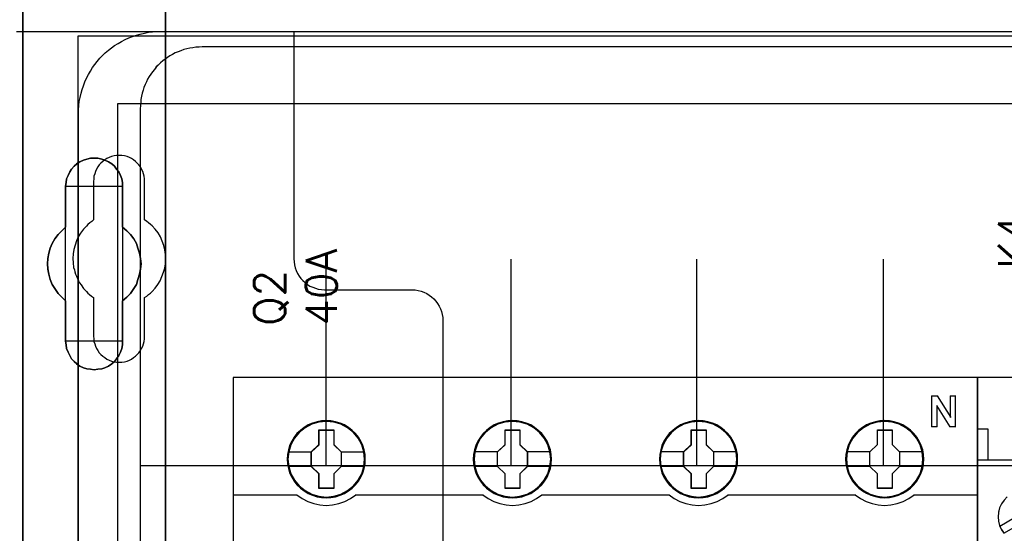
# Model space of a CAD drawing. Extents: x -543332 to -323966, y -9028 to 137422.
# Tile 138 of 250: x -445246 to -444293, y 27607 to 28104. Entities that reach past the tile are written whole.
import ezdxf

# ---------------------------------------------------------------- set-up
doc = ezdxf.new("R2010")
doc.units = 0
doc.header["$MEASUREMENT"] = 0
doc.layers.get('0').update_dxf_attribs({"color": 8})
for name, color, linetype in [('30', 7, 'Continuous'), ('45', 8, 'Continuous'), ('5', 7, 'Continuous'), ('50', 7, 'Continuous')]:
    doc.layers.add(name, color=color, linetype=linetype)
doc.styles.get("Standard").update_dxf_attribs({"font": 'txt', "bigfont": 'BIGFONT.SHX'})

# ---------------------------------------------------------------- blocks, each defined once
blk = doc.blocks.new('*U1106')
at = {"layer": '5', "color": 7}
for points in [[(498.624489, -386.338651), (498.624489, -323.250088), (498.624489, -298.744188), (498.624489, -173.234937), (498.624489, -148.780413), (498.624489, -78.807593), (498.624489, -73.721462), (499.243182, -73.721462), (511.823274, -73.721462), (512.441967, -73.721462), (512.441967, -78.807593), (512.441967, -78.807593), (512.441967, -386.338651)], [(512.442723, -386.341247), (512.442723, -78.807635), (512.442723, -73.721462), (511.824042, -73.721462), (511.824042, -73.721462), (499.244201, -73.721462), (498.62552, -73.721462), (498.62552, -78.807635), (498.62552, -148.781036), (498.62552, -173.235764), (498.62552, -298.746057), (498.62552, -323.25216), (498.62552, -386.341247)]]:
    blk.add_lwpolyline(points, dxfattribs=at)
for points in [[(498.62552, -78.808532), (498.62552, -148.782882), (498.62552, -78.808532)], [(512.440072, -386.34188), (512.440072, -78.808532), (512.440072, -386.34188)], [(504.141605, -98.126221), (503.832156, -98.331753), (503.574283, -98.537286), (503.316409, -98.845585), (503.161685, -99.1025), (503.006961, -99.462182), (502.852237, -99.770481), (502.800662, -100.130163), (502.749087, -100.489845), (502.749087, -104.446346), (502.388064, -104.806028), (502.027041, -105.16571), (501.717593, -105.576775), (501.459719, -106.039223), (501.253421, -106.501671), (501.150271, -106.96412), (501.047122, -107.477951), (500.995547, -107.991782), (501.047122, -108.505614), (501.150271, -109.019445), (501.253421, -109.533276), (501.459719, -109.995724), (501.717593, -110.40679), (502.027041, -110.869238), (502.388064, -111.22892), (502.749087, -111.588602), (502.749087, -115.49372), (502.800662, -115.853402), (502.852237, -116.213084), (503.006961, -116.572766), (503.161685, -116.881064), (503.316409, -117.189363), (503.574283, -117.446279), (503.832156, -117.703194), (504.141605, -117.908727), (504.502628, -118.062876), (504.812076, -118.165643), (505.173099, -118.217026), (505.534122, -118.268409), (505.895145, -118.217026), (506.256168, -118.165643), (506.565616, -118.062876), (506.926639, -117.908727), (507.236087, -117.703194), (507.493961, -117.446279), (507.70026, -117.189363), (507.906558, -116.881064), (508.061283, -116.572766), (508.216007, -116.213084), (508.267581, -115.853402), (508.267581, -115.49372), (508.267581, -111.588602), (508.680179, -111.22892), (509.041202, -110.869238), (509.35065, -110.40679), (509.608524, -109.995724), (509.763248, -109.533276), (509.917972, -109.019445), (510.021122, -108.505614), (510.072696, -107.991782), (510.021122, -107.477951), (509.917972, -106.96412), (509.763248, -106.501671), (509.608524, -106.039223), (509.35065, -105.576775), (509.041202, -105.16571), (508.680179, -104.806028), (508.267581, -104.446346), (508.267581, -100.489845), (508.267581, -100.130163), (508.216007, -99.770481), (508.061283, -99.462182), (507.906558, -99.1025), (507.70026, -98.845585), (507.493961, -98.537286), (507.236087, -98.331753), (506.926639, -98.126221), (506.565616, -97.972071), (506.256168, -97.869305), (505.895145, -97.766539), (505.534122, -97.766539), (505.173099, -97.766539), (504.812076, -97.869305), (504.502628, -97.972071), (504.141605, -98.126221)], [(504.141605, -98.126221), (503.832156, -98.331753), (503.574283, -98.537286), (503.316409, -98.845585), (503.161685, -99.1025), (503.006961, -99.462182), (502.852237, -99.770481), (502.800662, -100.130163), (502.749087, -100.489845), (502.749087, -104.446346), (502.388064, -104.806028), (502.027041, -105.16571), (501.717593, -105.576775), (501.459719, -106.039223), (501.253421, -106.501671), (501.150271, -106.96412), (501.047122, -107.477951), (500.995547, -107.991782), (501.047122, -108.505614), (501.150271, -109.019445), (501.253421, -109.533276), (501.459719, -109.995724), (501.717593, -110.40679), (502.027041, -110.869238), (502.388064, -111.22892), (502.749087, -111.588602), (502.749087, -115.49372), (502.800662, -115.853402), (502.852237, -116.213084), (503.006961, -116.572766), (503.161685, -116.881064), (503.316409, -117.189363), (503.574283, -117.446279), (503.832156, -117.703194), (504.141605, -117.908727), (504.502628, -118.062876), (504.812076, -118.165643), (505.173099, -118.217026), (505.534122, -118.268409), (505.895145, -118.217026), (506.256168, -118.165643), (506.565616, -118.062876), (506.926639, -117.908727), (507.236087, -117.703194), (507.493961, -117.446279), (507.70026, -117.189363), (507.906558, -116.881064), (508.061283, -116.572766), (508.216007, -116.213084), (508.267581, -115.853402), (508.267581, -115.49372), (508.267581, -111.588602), (508.680179, -111.22892), (509.041202, -110.869238), (509.35065, -110.40679), (509.608524, -109.995724), (509.763248, -109.533276), (509.917972, -109.019445), (510.021122, -108.505614), (510.072696, -107.991782), (510.021122, -107.477951), (509.917972, -106.96412), (509.763248, -106.501671), (509.608524, -106.039223), (509.35065, -105.576775), (509.041202, -105.16571), (508.680179, -104.806028), (508.267581, -104.446346), (508.267581, -100.489845), (508.267581, -100.130163), (508.216007, -99.770481), (508.061283, -99.462182), (507.906558, -99.1025), (507.70026, -98.845585), (507.493961, -98.537286), (507.236087, -98.331753), (506.926639, -98.126221), (506.565616, -97.972071), (506.256168, -97.869305), (505.895145, -97.766539), (505.534122, -97.766539), (505.173099, -97.766539), (504.812076, -97.869305), (504.502628, -97.972071), (504.141605, -98.126221)], [(502.749087, -100.489845), (502.800662, -100.130163), (502.852237, -99.770481), (503.006961, -99.462182), (503.161685, -99.1025), (503.316409, -98.845585), (503.574283, -98.537286), (503.832156, -98.331753), (504.141605, -98.126221), (504.502628, -97.972071), (504.812076, -97.869305), (505.173099, -97.766539), (505.534122, -97.766539), (505.895145, -97.766539), (506.256168, -97.869305), (506.565616, -97.972071), (506.926639, -98.126221), (507.236087, -98.331753), (507.493961, -98.537286), (507.70026, -98.845585), (507.906558, -99.1025), (508.061283, -99.462182), (508.216007, -99.770481), (508.267581, -100.130163), (508.267581, -100.489845), (508.267581, -104.446346), (508.680179, -104.806028), (509.041202, -105.16571), (509.35065, -105.576775), (509.608524, -106.039223), (509.763248, -106.501671), (509.917972, -106.96412), (510.021122, -107.477951), (510.072696, -107.991782), (510.021122, -108.505614), (509.917972, -109.019445), (509.763248, -109.533276), (509.608524, -109.995724), (509.35065, -110.40679), (509.041202, -110.869238), (508.680179, -111.22892), (508.267581, -111.588602), (508.267581, -115.49372), (508.267581, -115.853402), (508.216007, -116.213084), (508.061283, -116.572766), (507.906558, -116.881064), (507.70026, -117.189363), (507.493961, -117.446279), (507.236087, -117.703194), (506.926639, -117.908727), (506.565616, -118.062876), (506.256168, -118.165643), (505.895145, -118.217026), (505.534122, -118.268409), (505.173099, -118.217026), (504.812076, -118.165643), (504.502628, -118.062876), (504.141605, -117.908727), (503.832156, -117.703194), (503.574283, -117.446279), (503.316409, -117.189363), (503.161685, -116.881064), (503.006961, -116.572766), (502.852237, -116.213084), (502.800662, -115.853402), (502.749087, -115.49372), (502.749087, -111.588602), (502.388064, -111.22892), (502.027041, -110.869238), (501.717593, -110.40679), (501.459719, -109.995724), (501.253421, -109.533276), (501.150271, -109.019445), (501.047122, -108.505614), (500.995547, -107.991782), (501.047122, -107.477951), (501.150271, -106.96412), (501.253421, -106.501671), (501.459719, -106.039223), (501.717593, -105.576775), (502.027041, -105.16571), (502.388064, -104.806028), (502.749087, -104.446346), (502.749087, -100.489845)], [(508.26734, -100.491471), (508.26734, -100.131574), (508.215757, -99.771677), (508.061006, -99.463195), (507.906254, -99.103298), (507.69992, -98.846229), (507.493585, -98.537746), (507.235666, -98.332091), (506.926164, -98.126435), (506.565078, -97.972194), (506.255575, -97.869366), (505.894489, -97.766539), (505.533403, -97.766539), (505.172317, -97.766539), (504.811231, -97.869366), (504.501729, -97.972194), (504.140643, -98.126435), (503.83114, -98.332091), (503.573222, -98.537746), (503.315303, -98.846229), (503.160552, -99.103298), (503.005801, -99.463195), (502.85105, -99.771677), (502.799466, -100.131574), (502.747882, -100.491471), (508.26734, -100.491471)], [(502.747882, -100.488823), (502.747882, -104.447786), (502.747882, -100.488823)], [(508.264689, -104.447786), (508.264689, -100.488823), (508.264689, -104.447786)], [(502.750533, -104.445138), (502.389213, -104.804808), (502.027892, -105.164479), (501.718188, -105.57553), (501.460102, -106.037963), (501.253633, -106.500397), (501.150399, -106.96283), (501.047164, -107.476644), (500.995547, -107.990459), (501.047164, -108.504274), (501.150399, -109.018088), (501.253633, -109.531903), (501.460102, -109.994336), (501.718188, -110.405388), (502.027892, -110.867821), (502.389213, -111.227491), (502.750533, -111.587161), (502.750533, -104.445138)], [(508.264689, -111.587161), (508.677948, -111.227491), (509.03955, -110.867821), (509.349494, -110.405388), (509.60778, -109.994336), (509.762752, -109.531903), (509.917724, -109.018088), (510.021039, -108.504274), (510.072696, -107.990459), (510.021039, -107.476644), (509.917724, -106.96283), (509.762752, -106.500397), (509.60778, -106.037963), (509.349494, -105.57553), (509.03955, -105.164479), (508.677948, -104.804808), (508.264689, -104.445138), (508.264689, -111.587161)], [(502.747882, -111.587161), (502.747882, -115.493162), (502.747882, -111.587161)], [(508.264689, -115.493162), (508.264689, -111.587161), (508.264689, -115.493162)], [(502.747882, -115.490514), (502.799466, -115.850612), (502.85105, -116.210709), (503.005801, -116.570807), (503.160552, -116.879461), (503.315303, -117.188116), (503.573222, -117.445329), (503.83114, -117.702541), (504.140643, -117.908311), (504.501729, -118.062639), (504.811231, -118.165524), (505.172317, -118.216966), (505.533403, -118.268409), (505.894489, -118.216966), (506.255575, -118.165524), (506.565078, -118.062639), (506.926164, -117.908311), (507.235666, -117.702541), (507.493585, -117.445329), (507.69992, -117.188116), (507.906254, -116.879461), (508.061006, -116.570807), (508.215757, -116.210709), (508.26734, -115.850612), (508.26734, -115.490514), (502.747882, -115.490514)]]:
    blk.add_lwpolyline(points, close=True, dxfattribs=at)
at = {"layer": '50', "color": 7}
for points in [[(503.983265, -85.921426), (839.76091, -85.921426), (839.76091, -735.000783), (503.983265, -735.000783), (503.983265, -85.921426)], [(507.824617, -92.486155), (835.919558, -92.486155), (835.919558, -379.414356), (507.824617, -379.414356), (507.824617, -92.486155)]]:
    blk.add_lwpolyline(points, dxfattribs=at)
blk = doc.blocks.new('*U1107')
at = {"layer": '50', "color": 7}
for points in [[(503.999172, -152.524789), (503.999172, -93.507993), (503.999172, -93.087645), (504.041172, -92.688315), (504.083172, -92.288985), (504.167173, -91.889655), (504.251174, -91.490325), (504.356175, -91.112012), (504.482176, -90.754717), (504.629177, -90.376404), (504.776178, -90.019108), (504.96518, -89.68283), (505.154182, -89.346552), (505.364184, -89.010274), (505.574186, -88.716031), (505.826188, -88.40077), (506.07819, -88.106527), (506.330192, -87.833301), (506.603195, -87.581092), (506.897197, -87.328884), (507.1912, -87.076675), (507.506203, -86.866502), (507.842206, -86.656328), (508.178209, -86.467171), (508.514212, -86.278015), (508.871215, -86.130893), (509.228218, -85.983772), (509.606221, -85.857668), (509.984225, -85.752581), (510.383228, -85.668511), (510.782232, -85.584442), (511.181235, -85.542407), (511.580239, -85.521389), (512.000243, -85.500372), (832.001083, -85.500372)], [(827.968097, -86.991273), (515.970229, -86.991273), (515.676228, -87.012291), (515.361227, -87.033308), (515.067226, -87.075344), (514.773226, -87.117379), (514.479225, -87.180433), (514.185224, -87.264504), (513.912223, -87.369592), (513.639222, -87.474681), (513.366222, -87.57977), (513.114221, -87.726894), (512.86222, -87.853001), (512.63122, -88.021143), (512.379219, -88.189285), (512.169218, -88.357427), (511.938218, -88.546587), (511.728217, -88.756764), (511.539217, -88.945924), (511.350216, -89.17712), (511.182216, -89.408315), (511.014215, -89.63951), (510.846215, -89.870706), (510.699214, -90.122919), (510.573214, -90.39615), (510.468214, -90.648363), (510.342213, -90.921594), (510.258213, -91.194825), (510.174213, -91.489073), (510.111213, -91.783322), (510.048212, -92.07757), (510.027212, -92.371819), (510.006212, -92.687085), (509.985212, -93.002352), (509.985212, -227.999417)], [(827.968097, -86.991273), (515.970229, -86.991273), (515.676228, -87.012292), (515.361227, -87.033311), (515.067226, -87.075348), (514.773226, -87.117386), (514.479225, -87.180443), (514.185224, -87.264518), (513.912223, -87.369613), (513.639222, -87.474707), (513.366222, -87.579802), (513.114221, -87.726934), (512.86222, -87.853047), (512.63122, -88.021199), (512.379219, -88.18935), (512.169218, -88.357501), (511.938218, -88.546671), (511.728217, -88.75686), (511.539217, -88.94603), (511.350216, -89.177238), (511.182216, -89.408446), (511.014215, -89.639653), (510.846215, -89.870861), (510.699214, -90.123088), (510.573214, -90.396334), (510.468214, -90.64856), (510.342213, -90.921806), (510.258213, -91.195052), (510.174213, -91.489316), (510.111213, -91.783581), (510.048212, -92.077845), (510.027212, -92.37211), (510.006212, -92.687393), (509.985212, -93.002676), (509.985212, -127.5157), (834.016113, -127.5157)], [(827.968097, -86.991273), (515.970229, -86.991273), (515.676228, -87.012292), (515.361227, -87.033311), (515.067226, -87.075348), (514.773226, -87.117386), (514.479225, -87.180443), (514.185224, -87.264518), (513.912223, -87.369613), (513.639222, -87.474707), (513.366222, -87.579802), (513.114221, -87.726934), (512.86222, -87.853047), (512.63122, -88.021199), (512.379219, -88.18935), (512.169218, -88.357501), (511.938218, -88.546671), (511.728217, -88.75686), (511.539217, -88.94603), (511.350216, -89.177238), (511.182216, -89.408446), (511.014215, -89.639653), (510.846215, -89.870861), (510.699214, -90.123088), (510.573214, -90.396334), (510.468214, -90.64856), (510.342213, -90.921806), (510.258213, -91.195052), (510.174213, -91.489316), (510.111213, -91.783581), (510.048212, -92.077845), (510.027212, -92.37211), (510.006212, -92.687393), (509.985212, -93.002676), (509.985212, -127.5157), (834.016113, -127.5157)], [(527.95924, -127.558071), (527.95924, -107.546106)], [(545.872295, -127.558071), (545.872295, -107.546106)], [(563.848974, -127.558071), (563.848974, -107.546106)], [(581.907835, -127.558071), (581.907835, -107.546106)]]:
    blk.add_lwpolyline(points, dxfattribs=at)
blk = doc.blocks.new('*U1108')
at = {"layer": '30', "color": 7}
for points in [[(498.012275, -85.500372), (524.841258, -85.500372), (524.841258, -107.517632), (524.863635, -107.810295), (524.908387, -108.102958), (524.975515, -108.395621), (525.06502, -108.665771), (525.199277, -108.935922), (525.35591, -109.18356), (525.534919, -109.408685), (525.713928, -109.63381), (525.937689, -109.813911), (526.16145, -109.994011), (526.407588, -110.151599), (526.676101, -110.264161), (526.944615, -110.376724), (527.213129, -110.444261), (527.526394, -110.489287), (527.817284, -110.511799), (536.297839, -110.511799), (536.588729, -110.534312), (536.879618, -110.579337), (537.170508, -110.646874), (537.439022, -110.759437), (537.707535, -110.872), (537.953673, -111.029587), (538.177434, -111.209688), (538.378819, -111.389788), (538.580204, -111.614913), (538.759213, -111.840039), (538.89347, -112.087677), (539.027727, -112.357827), (539.139608, -112.627977), (539.206736, -112.92064), (539.251488, -113.213303), (539.273865, -113.505966), (539.273865, -207.495802)], [(498.012275, -85.500372), (524.841258, -85.500372), (524.841258, -107.517632), (524.863635, -107.810295), (524.908387, -108.102958), (524.975515, -108.395621), (525.06502, -108.665771), (525.199277, -108.935922), (525.35591, -109.18356), (525.534919, -109.408685), (525.713928, -109.63381), (525.937689, -109.813911), (526.16145, -109.994011), (526.407588, -110.151599), (526.676101, -110.264161), (526.944615, -110.376724), (527.213129, -110.444261), (527.526394, -110.489287), (527.817284, -110.511799), (536.297839, -110.511799), (536.588729, -110.534312), (536.879618, -110.579337), (537.170508, -110.646874), (537.439022, -110.759437), (537.707535, -110.872), (537.953673, -111.029587), (538.177434, -111.209688), (538.378819, -111.389788), (538.580204, -111.614913), (538.759213, -111.840039), (538.89347, -112.087677), (539.027727, -112.357827), (539.139608, -112.627977), (539.206736, -112.92064), (539.251488, -113.213303), (539.273865, -113.505966), (539.273865, -207.495802)], [(510.408935, -115.015831), (510.408935, -111.255808), (510.610341, -111.120717), (510.789369, -110.985627), (510.968396, -110.850536), (511.125046, -110.69293), (511.415965, -110.355204), (511.684507, -109.994962), (511.908291, -109.63472), (512.087319, -109.229448), (512.243968, -108.824176), (512.35586, -108.418904), (512.422996, -107.991117), (512.445374, -107.540815), (512.422996, -107.113028), (512.35586, -106.662726), (512.266347, -106.234939), (512.109697, -105.807152), (511.93067, -105.40188), (511.706885, -104.996608), (511.438344, -104.636366), (511.125046, -104.321155), (510.968396, -104.186064), (510.789369, -104.028458), (510.610341, -103.893368), (510.408935, -103.758277), (510.408935, -100.020769), (510.386557, -99.773103), (510.364178, -99.525437), (510.297043, -99.277771), (510.229907, -99.052619), (510.118015, -98.827468), (510.006123, -98.624832), (509.849474, -98.422196), (509.692825, -98.242076), (509.536176, -98.08447), (509.334769, -97.926864), (509.133363, -97.814289), (508.931957, -97.701713), (508.708173, -97.611653), (508.46201, -97.544107), (508.215847, -97.499077), (507.969684, -97.499077), (507.701143, -97.499077), (507.45498, -97.544107), (507.208817, -97.611653), (506.985032, -97.701713), (506.761248, -97.814289), (506.559842, -97.926864), (506.358435, -98.08447), (506.179408, -98.242076), (506.022759, -98.422196), (505.888488, -98.624832), (505.754217, -98.827468), (505.664703, -99.052619), (505.57519, -99.277771), (505.508054, -99.525437), (505.485676, -99.773103), (505.463297, -100.020769), (505.463297, -103.758277), (505.28427, -103.893368), (505.105242, -104.028458), (504.926215, -104.186064), (504.769565, -104.34367), (504.478646, -104.658881), (504.210104, -105.019123), (503.98632, -105.40188), (503.807292, -105.784637), (503.673021, -106.189909), (503.561129, -106.617696), (503.493994, -107.045483), (503.471615, -107.47327), (503.493994, -107.923572), (503.538751, -108.351359), (503.605886, -108.57651), (503.650643, -108.779146), (503.717778, -109.004297), (503.807292, -109.206933), (503.896806, -109.432084), (504.008698, -109.63472), (504.12059, -109.837356), (504.254861, -110.039992), (504.501024, -110.377719), (504.769565, -110.69293), (504.926215, -110.850536), (505.082864, -110.985627), (505.261891, -111.143233), (505.463297, -111.255808), (505.463297, -115.015831), (505.485676, -115.263497), (505.508054, -115.511164), (505.57519, -115.75883), (505.664703, -115.983981), (505.754217, -116.209132), (505.888488, -116.411768), (506.022759, -116.614404), (506.179408, -116.794525), (506.358435, -116.952131), (506.559842, -117.087221), (506.761248, -117.222312), (506.985032, -117.334887), (507.208817, -117.424948), (507.45498, -117.492493), (507.701143, -117.515008), (507.969684, -117.537523), (508.215847, -117.515008), (508.46201, -117.492493), (508.708173, -117.424948), (508.931957, -117.334887), (509.133363, -117.222312), (509.334769, -117.087221), (509.536176, -116.952131), (509.692825, -116.794525), (509.849474, -116.614404), (510.006123, -116.411768), (510.118015, -116.209132), (510.229907, -115.983981), (510.297043, -115.75883), (510.364178, -115.511164), (510.386557, -115.263497), (510.408935, -115.015831)]]:
    blk.add_lwpolyline(points, dxfattribs=at)
blk = doc.blocks.new('*U1109')
at = {"layer": '45', "color": 7}
for points in [[(591.040656, -118.999294), (518.961622, -118.999294), (518.961622, -201.067682), (591.040656, -201.067682), (591.040656, -118.999294)], [(591.016797, -119.02048), (518.98283, -119.02048), (518.98283, -201.043849), (591.016797, -201.043849), (591.016797, -119.02048)], [(531.760827, -126.926609), (531.738416, -126.478399), (531.66558, -126.024657), (531.514306, -125.598581), (531.335018, -125.183572), (531.099703, -124.796231), (530.819565, -124.447624), (530.489003, -124.126684), (530.124825, -123.850012), (529.755043, -123.60654), (529.323632, -123.423936), (528.89222, -123.296667), (528.438398, -123.213665), (527.984575, -123.185998), (527.530753, -123.213665), (527.088136, -123.296667), (526.639916, -123.423936), (526.225313, -123.60654), (525.838723, -123.850012), (525.480148, -124.126684), (525.143983, -124.447624), (524.880654, -124.796231), (524.639736, -125.183572), (524.438037, -125.598581), (524.320379, -126.024657), (524.230735, -126.478399), (524.202721, -126.926609), (524.230735, -127.374818), (524.320379, -127.81196), (524.438037, -128.243569), (524.639736, -128.653044), (524.880654, -129.045919), (525.143983, -129.405593), (525.480148, -129.721), (525.838723, -129.997672), (526.225313, -130.230077), (526.639916, -130.412681), (527.088136, -130.551017), (527.530753, -130.639552), (527.984575, -130.661686), (528.438398, -130.639552), (528.89222, -130.551017), (529.323632, -130.412681), (529.755043, -130.230077), (530.124825, -129.997672), (530.489003, -129.721), (530.819565, -129.405593), (531.099703, -129.045919), (531.335018, -128.653044), (531.514306, -128.243569), (531.66558, -127.81196), (531.738416, -127.374818), (531.760827, -126.926609)], [(531.760827, -126.926609), (531.738416, -126.478399), (531.66558, -126.024657), (531.514306, -125.598581), (531.335018, -125.183572), (531.099703, -124.796231), (530.819565, -124.447624), (530.489003, -124.126684), (530.124825, -123.850012), (529.755043, -123.60654), (529.323632, -123.423936), (528.89222, -123.296667), (528.438398, -123.213665), (527.984575, -123.185998), (527.530753, -123.213665), (527.088136, -123.296667), (526.639916, -123.423936), (526.225313, -123.60654), (525.838723, -123.850012), (525.480148, -124.126684), (525.143983, -124.447624), (524.880654, -124.796231), (524.639736, -125.183572), (524.438037, -125.598581), (524.320379, -126.024657), (524.230735, -126.478399), (524.202721, -126.926609), (524.230735, -127.374818), (524.320379, -127.81196), (524.438037, -128.243569), (524.639736, -128.653044), (524.880654, -129.045919), (525.143983, -129.405593), (525.480148, -129.721), (525.838723, -129.997672), (526.225313, -130.230077), (526.639916, -130.412681), (527.088136, -130.551017), (527.530753, -130.639552), (527.984575, -130.661686), (528.438398, -130.639552), (528.89222, -130.551017), (529.323632, -130.412681), (529.755043, -130.230077), (530.124825, -129.997672), (530.489003, -129.721), (530.819565, -129.405593), (531.099703, -129.045919), (531.335018, -128.653044), (531.514306, -128.243569), (531.66558, -127.81196), (531.738416, -127.374818), (531.760827, -126.926609)], [(549.777272, -126.926609), (549.749259, -126.478399), (549.682029, -126.024657), (549.525158, -125.598581), (549.345877, -125.183572), (549.110571, -124.790698), (548.830445, -124.447624), (548.499896, -124.126684), (548.135732, -123.850012), (547.765965, -123.60654), (547.334571, -123.423936), (546.908779, -123.296667), (546.449372, -123.213665), (545.995568, -123.185998), (545.541763, -123.213665), (545.099164, -123.296667), (544.650962, -123.423936), (544.241978, -123.60654), (543.849801, -123.850012), (543.49124, -124.126684), (543.160691, -124.447624), (542.897372, -124.790698), (542.650861, -125.183572), (542.454773, -125.598581), (542.331517, -126.024657), (542.241877, -126.478399), (542.213864, -126.926609), (542.241877, -127.374818), (542.331517, -127.81196), (542.454773, -128.238036), (542.650861, -128.653044), (542.897372, -129.045919), (543.160691, -129.405593), (543.49124, -129.721), (543.849801, -129.997672), (544.241978, -130.230077), (544.650962, -130.412681), (545.099164, -130.551017), (545.541763, -130.639552), (545.995568, -130.661686), (546.449372, -130.639552), (546.908779, -130.551017), (547.334571, -130.412681), (547.765965, -130.230077), (548.135732, -129.997672), (548.499896, -129.721), (548.830445, -129.405593), (549.110571, -129.045919), (549.345877, -128.653044), (549.525158, -128.238036), (549.682029, -127.81196), (549.749259, -127.374818), (549.777272, -126.926609)], [(549.777272, -126.926609), (549.749259, -126.478399), (549.682029, -126.024657), (549.525158, -125.598581), (549.345877, -125.183572), (549.110571, -124.790698), (548.830445, -124.447624), (548.499896, -124.126684), (548.135732, -123.850012), (547.765965, -123.60654), (547.334571, -123.423936), (546.908779, -123.296667), (546.449372, -123.213665), (545.995568, -123.185998), (545.541763, -123.213665), (545.099164, -123.296667), (544.650962, -123.423936), (544.241978, -123.60654), (543.849801, -123.850012), (543.49124, -124.126684), (543.160691, -124.447624), (542.897372, -124.790698), (542.650861, -125.183572), (542.454773, -125.598581), (542.331517, -126.024657), (542.241877, -126.478399), (542.213864, -126.926609), (542.241877, -127.374818), (542.331517, -127.81196), (542.454773, -128.238036), (542.650861, -128.653044), (542.897372, -129.045919), (543.160691, -129.405593), (543.49124, -129.721), (543.849801, -129.997672), (544.241978, -130.230077), (544.650962, -130.412681), (545.099164, -130.551017), (545.541763, -130.639552), (545.995568, -130.661686), (546.449372, -130.639552), (546.908779, -130.551017), (547.334571, -130.412681), (547.765965, -130.230077), (548.135732, -129.997672), (548.499896, -129.721), (548.830445, -129.405593), (549.110571, -129.045919), (549.345877, -128.653044), (549.525158, -128.238036), (549.682029, -127.81196), (549.749259, -127.374818), (549.777272, -126.926609)], [(549.756063, -126.926593), (549.728208, -126.480924), (549.661354, -126.029753), (549.505364, -125.606092), (549.327088, -125.193436), (549.093102, -124.802788), (548.814547, -124.461658), (548.485851, -124.142537), (548.12373, -123.867433), (547.756037, -123.625341), (547.327062, -123.443773), (546.903658, -123.317225), (546.446827, -123.234693), (545.995568, -123.207183), (545.544308, -123.234693), (545.104191, -123.317225), (544.658503, -123.443773), (544.251812, -123.625341), (543.861835, -123.867433), (543.505284, -124.142537), (543.176589, -124.461658), (542.914747, -124.802788), (542.669619, -125.193436), (542.47463, -125.606092), (542.352066, -126.029753), (542.262928, -126.480924), (542.235072, -126.926593), (542.262928, -127.372262), (542.352066, -127.806927), (542.47463, -128.230587), (542.669619, -128.643244), (542.914747, -129.033892), (543.176589, -129.391527), (543.505284, -129.705146), (543.861835, -129.980251), (544.251812, -130.211338), (544.658503, -130.392907), (545.104191, -130.530459), (545.544308, -130.618493), (545.995568, -130.640501), (546.446827, -130.618493), (546.903658, -130.530459), (547.327062, -130.392907), (547.756037, -130.211338), (548.12373, -129.980251), (548.485851, -129.705146), (548.814547, -129.391527), (549.093102, -129.033892), (549.327088, -128.643244), (549.505364, -128.230587), (549.661354, -127.806927), (549.728208, -127.372262), (549.756063, -126.926593)], [(567.788414, -126.926609), (567.765996, -126.478399), (567.693138, -126.024657), (567.536212, -125.598581), (567.356869, -125.183572), (567.12148, -124.790698), (566.841256, -124.447624), (566.516195, -124.126684), (566.151904, -123.850012), (565.776403, -123.60654), (565.350462, -123.423936), (564.918916, -123.296667), (564.464953, -123.213665), (564.010989, -123.185998), (563.557026, -123.213665), (563.114271, -123.296667), (562.665912, -123.423936), (562.25118, -123.60654), (561.864471, -123.850012), (561.505783, -124.126684), (561.169514, -124.447624), (560.906103, -124.790698), (560.659506, -125.183572), (560.463349, -125.598581), (560.345654, -126.024657), (560.255983, -126.478399), (560.222356, -126.926609), (560.255983, -127.374818), (560.345654, -127.81196), (560.463349, -128.238036), (560.659506, -128.653044), (560.906103, -129.045919), (561.169514, -129.405593), (561.505783, -129.721), (561.864471, -129.997672), (562.25118, -130.230077), (562.665912, -130.412681), (563.114271, -130.551017), (563.557026, -130.639552), (564.010989, -130.661686), (564.464953, -130.639552), (564.918916, -130.551017), (565.350462, -130.412681), (565.776403, -130.230077), (566.151904, -129.997672), (566.516195, -129.721), (566.841256, -129.405593), (567.12148, -129.045919), (567.356869, -128.653044), (567.536212, -128.238036), (567.693138, -127.81196), (567.765996, -127.374818), (567.788414, -126.926609)], [(567.788414, -126.926609), (567.765996, -126.478399), (567.693138, -126.024657), (567.536212, -125.598581), (567.356869, -125.183572), (567.12148, -124.790698), (566.841256, -124.447624), (566.516195, -124.126684), (566.151904, -123.850012), (565.776403, -123.60654), (565.350462, -123.423936), (564.918916, -123.296667), (564.464953, -123.213665), (564.010989, -123.185998), (563.557026, -123.213665), (563.114271, -123.296667), (562.665912, -123.423936), (562.25118, -123.60654), (561.864471, -123.850012), (561.505783, -124.126684), (561.169514, -124.447624), (560.906103, -124.790698), (560.659506, -125.183572), (560.463349, -125.598581), (560.345654, -126.024657), (560.255983, -126.478399), (560.222356, -126.926609), (560.255983, -127.374818), (560.345654, -127.81196), (560.463349, -128.238036), (560.659506, -128.653044), (560.906103, -129.045919), (561.169514, -129.405593), (561.505783, -129.721), (561.864471, -129.997672), (562.25118, -130.230077), (562.665912, -130.412681), (563.114271, -130.551017), (563.557026, -130.639552), (564.010989, -130.661686), (564.464953, -130.639552), (564.918916, -130.551017), (565.350462, -130.412681), (565.776403, -130.230077), (566.151904, -129.997672), (566.516195, -129.721), (566.841256, -129.405593), (567.12148, -129.045919), (567.356869, -128.653044), (567.536212, -128.238036), (567.693138, -127.81196), (567.765996, -127.374818), (567.788414, -126.926609)], [(567.767206, -126.926593), (567.744921, -126.480924), (567.672497, -126.029753), (567.516506, -125.606092), (567.338231, -125.193436), (567.104244, -124.802788), (566.825689, -124.461658), (566.502565, -124.142537), (566.140443, -123.867433), (565.767179, -123.625341), (565.343775, -123.443773), (564.9148, -123.317225), (564.463541, -123.234693), (564.012282, -123.207183), (563.561022, -123.234693), (563.120905, -123.317225), (562.675217, -123.443773), (562.262955, -123.625341), (561.878549, -123.867433), (561.521998, -124.142537), (561.187732, -124.461658), (560.92589, -124.802788), (560.680761, -125.193436), (560.485773, -125.606092), (560.368779, -126.029753), (560.279642, -126.480924), (560.246215, -126.926593), (560.279642, -127.372262), (560.368779, -127.806927), (560.485773, -128.230587), (560.680761, -128.643244), (560.92589, -129.033892), (561.187732, -129.391527), (561.521998, -129.705146), (561.878549, -129.980251), (562.262955, -130.211338), (562.675217, -130.392907), (563.120905, -130.530459), (563.561022, -130.618493), (564.012282, -130.640501), (564.463541, -130.618493), (564.9148, -130.530459), (565.343775, -130.392907), (565.767179, -130.211338), (566.140443, -129.980251), (566.502565, -129.705146), (566.825689, -129.391527), (567.104244, -129.033892), (567.338231, -128.643244), (567.516506, -128.230587), (567.672497, -127.806927), (567.744921, -127.372262), (567.767206, -126.926593)], [(585.799557, -126.921312), (585.771534, -126.473103), (585.70428, -126.01936), (585.547355, -125.593285), (585.368011, -125.178276), (585.132623, -124.785401), (584.852398, -124.442328), (584.521734, -124.121388), (584.157442, -123.844715), (583.787546, -123.601244), (583.356, -123.41864), (582.930059, -123.29137), (582.470491, -123.208369), (582.016528, -123.180701), (581.562564, -123.208369), (581.11981, -123.29137), (580.67145, -123.41864), (580.262323, -123.601244), (579.870009, -123.844715), (579.511322, -124.121388), (579.180657, -124.442328), (578.917246, -124.785401), (578.670648, -125.178276), (578.474491, -125.593285), (578.351193, -126.01936), (578.261521, -126.473103), (578.233498, -126.921312), (578.261521, -127.369522), (578.351193, -127.806664), (578.474491, -128.23274), (578.670648, -128.647748), (578.917246, -129.040623), (579.180657, -129.400297), (579.511322, -129.715704), (579.870009, -129.992376), (580.262323, -130.224781), (580.67145, -130.407385), (581.11981, -130.545721), (581.562564, -130.634256), (582.016528, -130.65639), (582.470491, -130.634256), (582.930059, -130.545721), (583.356, -130.407385), (583.787546, -130.224781), (584.157442, -129.992376), (584.521734, -129.715704), (584.852398, -129.400297), (585.132623, -129.040623), (585.368011, -128.647748), (585.547355, -128.23274), (585.70428, -127.806664), (585.771534, -127.369522), (585.799557, -126.921312)], [(585.799557, -126.921312), (585.771534, -126.473103), (585.70428, -126.01936), (585.547355, -125.593285), (585.368011, -125.178276), (585.132623, -124.785401), (584.852398, -124.442328), (584.521734, -124.121388), (584.157442, -123.844715), (583.787546, -123.601244), (583.356, -123.41864), (582.930059, -123.29137), (582.470491, -123.208369), (582.016528, -123.180701), (581.562564, -123.208369), (581.11981, -123.29137), (580.67145, -123.41864), (580.262323, -123.601244), (579.870009, -123.844715), (579.511322, -124.121388), (579.180657, -124.442328), (578.917246, -124.785401), (578.670648, -125.178276), (578.474491, -125.593285), (578.351193, -126.01936), (578.261521, -126.473103), (578.233498, -126.921312), (578.261521, -127.369522), (578.351193, -127.806664), (578.474491, -128.23274), (578.670648, -128.647748), (578.917246, -129.040623), (579.180657, -129.400297), (579.511322, -129.715704), (579.870009, -129.992376), (580.262323, -130.224781), (580.67145, -130.407385), (581.11981, -130.545721), (581.562564, -130.634256), (582.016528, -130.65639), (582.470491, -130.634256), (582.930059, -130.545721), (583.356, -130.407385), (583.787546, -130.224781), (584.157442, -129.992376), (584.521734, -129.715704), (584.852398, -129.400297), (585.132623, -129.040623), (585.368011, -128.647748), (585.547355, -128.23274), (585.70428, -127.806664), (585.771534, -127.369522), (585.799557, -126.921312)], [(585.775697, -126.921297), (585.747852, -126.475628), (585.681022, -126.024457), (585.525086, -125.600796), (585.346874, -125.18814), (585.11297, -124.797491), (584.834513, -124.456362), (584.505933, -124.137241), (584.143939, -123.862137), (583.776376, -123.620045), (583.347552, -123.438476), (582.924297, -123.311928), (582.467628, -123.229397), (582.016528, -123.201887), (581.565427, -123.229397), (581.125465, -123.311928), (580.679934, -123.438476), (580.273387, -123.620045), (579.883547, -123.862137), (579.527122, -124.137241), (579.198542, -124.456362), (578.936793, -124.797491), (578.691751, -125.18814), (578.496831, -125.600796), (578.37431, -126.024457), (578.285203, -126.475628), (578.257358, -126.921297), (578.285203, -127.366966), (578.37431, -127.80163), (578.496831, -128.225291), (578.691751, -128.637948), (578.936793, -129.028596), (579.198542, -129.386231), (579.527122, -129.69985), (579.883547, -129.974954), (580.273387, -130.206042), (580.679934, -130.387611), (581.125465, -130.525163), (581.565427, -130.613196), (582.016528, -130.635205), (582.467628, -130.613196), (582.924297, -130.525163), (583.347552, -130.387611), (583.776376, -130.206042), (584.143939, -129.974954), (584.505933, -129.69985), (584.834513, -129.386231), (585.11297, -129.028596), (585.346874, -128.637948), (585.525086, -128.225291), (585.681022, -127.80163), (585.747852, -127.366966), (585.775697, -126.921297)], [(527.271348, -124.086364), (528.71448, -124.086364), (528.71448, -125.505889), (529.433217, -126.210107), (529.433217, -127.629632), (528.71448, -128.34494), (528.71448, -129.753375), (527.271348, -129.753375), (527.271348, -128.34494), (526.535634, -127.629632), (526.535634, -126.210107), (527.271348, -125.505889), (527.271348, -124.086364)], [(527.271348, -124.086364), (528.71448, -124.086364), (528.71448, -124.086364), (528.71448, -125.505889), (528.71448, -125.505889), (529.433217, -126.210107), (529.433217, -126.210107), (529.433217, -127.629632), (529.433217, -127.629632), (528.71448, -128.34494), (528.71448, -128.34494), (528.71448, -129.753375), (528.71448, -129.753375), (527.271348, -129.753375), (527.271348, -129.753375), (527.271348, -128.34494), (527.271348, -128.34494), (526.535634, -127.629632), (526.535634, -127.629632), (526.535634, -126.210107), (526.535634, -126.210107), (527.271348, -125.505889), (527.271348, -125.505889), (527.271348, -124.086364), (527.271348, -124.086364)], [(527.281787, -124.107549), (528.703793, -124.107549), (528.703793, -125.516461), (529.412008, -126.215414), (529.412008, -127.624326), (528.703793, -128.334285), (528.703793, -129.73219), (527.281787, -129.73219), (527.281787, -128.334285), (526.556842, -127.624326), (526.556842, -126.215414), (527.281787, -125.516461), (527.281787, -124.107549)], [(545.28815, -124.086364), (546.725623, -124.086364), (546.725623, -125.505952), (547.444359, -126.204655), (547.444359, -127.629788), (546.725623, -128.345127), (546.725623, -129.748079), (545.28815, -129.748079), (545.28815, -128.345127), (544.546776, -127.629788), (544.546776, -126.204655), (545.28815, -125.505952), (545.28815, -124.086364)], [(545.28815, -124.086364), (546.725623, -124.086364), (546.725623, -124.086364), (546.725623, -125.505952), (546.725623, -125.505952), (547.444359, -126.204655), (547.444359, -126.204655), (547.444359, -127.629788), (547.444359, -127.629788), (546.725623, -128.345127), (546.725623, -128.345127), (546.725623, -129.748079), (546.725623, -129.748079), (545.28815, -129.748079), (545.28815, -129.748079), (545.28815, -128.345127), (545.28815, -128.345127), (544.546776, -127.629788), (544.546776, -127.629788), (544.546776, -126.204655), (544.546776, -126.204655), (545.28815, -125.505952), (545.28815, -125.505952), (545.28815, -124.086364), (545.28815, -124.086364)], [(545.298506, -124.107549), (546.714936, -124.107549), (546.714936, -125.516513), (547.423151, -126.209988), (547.423151, -127.624455), (546.714936, -128.334441), (546.714936, -129.726894), (545.298506, -129.726894), (545.298506, -128.334441), (544.567985, -127.624455), (544.567985, -126.209988), (545.298506, -125.516513), (545.298506, -124.107549)], [(563.298935, -124.086364), (564.742068, -124.086364), (564.742068, -125.505952), (565.460804, -126.204655), (565.460804, -127.629788), (564.742068, -128.345127), (564.742068, -129.748079), (563.298935, -129.748079), (563.298935, -128.345127), (562.563221, -127.629788), (562.563221, -126.204655), (563.298935, -125.505952), (563.298935, -124.086364)], [(563.298935, -124.086364), (564.742068, -124.086364), (564.742068, -124.086364), (564.742068, -125.505952), (564.742068, -125.505952), (565.460804, -126.204655), (565.460804, -126.204655), (565.460804, -127.629788), (565.460804, -127.629788), (564.742068, -128.345127), (564.742068, -128.345127), (564.742068, -129.748079), (564.742068, -129.748079), (563.298935, -129.748079), (563.298935, -129.748079), (563.298935, -128.345127), (563.298935, -128.345127), (562.563221, -127.629788), (562.563221, -127.629788), (562.563221, -126.204655), (562.563221, -126.204655), (563.298935, -125.505952), (563.298935, -125.505952), (563.298935, -124.086364), (563.298935, -124.086364)], [(563.309374, -124.107549), (564.731381, -124.107549), (564.731381, -125.516513), (565.439596, -126.209988), (565.439596, -127.624455), (564.731381, -128.334441), (564.731381, -129.726894), (563.309374, -129.726894), (563.309374, -128.334441), (562.584429, -127.624455), (562.584429, -126.209988), (563.309374, -125.516513), (563.309374, -124.107549)], [(581.308463, -124.081068), (582.747251, -124.081068), (582.747251, -125.500655), (583.466645, -126.199359), (583.466645, -127.624492), (582.747251, -128.339831), (582.747251, -129.742783), (581.308463, -129.742783), (581.308463, -128.339831), (580.566411, -127.624492), (580.566411, -126.199359), (581.308463, -125.500655), (581.308463, -124.081068)], [(581.308463, -124.081068), (582.747251, -124.081068), (582.747251, -124.081068), (582.747251, -125.500655), (582.747251, -125.500655), (583.466645, -126.199359), (583.466645, -126.199359), (583.466645, -127.624492), (583.466645, -127.624492), (582.747251, -128.339831), (582.747251, -128.339831), (582.747251, -129.742783), (582.747251, -129.742783), (581.308463, -129.742783), (581.308463, -129.742783), (581.308463, -128.339831), (581.308463, -128.339831), (580.566411, -127.624492), (580.566411, -127.624492), (580.566411, -126.199359), (580.566411, -126.199359), (581.308463, -125.500655), (581.308463, -125.500655), (581.308463, -124.081068), (581.308463, -124.081068)], [(581.320113, -124.102253), (582.735228, -124.102253), (582.735228, -125.511217), (583.442785, -126.204691), (583.442785, -127.619159), (582.735228, -128.329145), (582.735228, -129.721598), (581.320113, -129.721598), (581.320113, -128.329145), (580.59027, -127.619159), (580.59027, -126.204691), (581.320113, -125.511217), (581.320113, -124.102253)]]:
    blk.add_lwpolyline(points, close=True, dxfattribs=at)
at = {"layer": '45', "color": 139}
for points in [[(591.040656, -118.999294), (518.961622, -118.999294), (518.961622, -201.067682), (591.040656, -201.067682), (591.040656, -118.999294)], [(531.694551, -126.921194), (531.62169, -126.201737), (531.414318, -125.52102), (531.06683, -124.884577), (530.607249, -124.331149), (530.046784, -123.877337), (529.40225, -123.539746), (528.707273, -123.323909), (527.984274, -123.257497), (527.261274, -123.323909), (526.571903, -123.539746), (525.927368, -123.877337), (525.361299, -124.331149), (524.901717, -124.884577), (524.559834, -125.52102), (524.346857, -126.201737), (524.279602, -126.921194), (524.346857, -127.635116), (524.559834, -128.326902), (524.901717, -128.952276), (525.361299, -129.511239), (525.927368, -129.96505), (526.571903, -130.302642), (527.261274, -130.512944), (527.984274, -130.58489), (528.707273, -130.512944), (529.40225, -130.302642), (530.046784, -129.96505), (530.607249, -129.511239), (531.06683, -128.952276), (531.414318, -128.326902), (531.62169, -127.635116), (531.694551, -126.921194)], [(549.705694, -126.92649), (549.632836, -126.207033), (549.425473, -125.520782), (549.083603, -124.889873), (548.618436, -124.330911), (548.057994, -123.877099), (547.41909, -123.539508), (546.718538, -123.329205), (545.995568, -123.262794), (545.272598, -123.329205), (544.57765, -123.539508), (543.938746, -123.877099), (543.378304, -124.330911), (542.913137, -124.889873), (542.565663, -125.520782), (542.3583, -126.207033), (542.285442, -126.92649), (542.3583, -127.640413), (542.565663, -128.326664), (542.913137, -128.957572), (543.378304, -129.511001), (543.938746, -129.964812), (544.57765, -130.302404), (545.272598, -130.518241), (545.995568, -130.590186), (546.718538, -130.518241), (547.41909, -130.302404), (548.057994, -129.964812), (548.618436, -129.511001), (549.083603, -128.957572), (549.425473, -128.326664), (549.632836, -127.640413), (549.705694, -126.92649)], [(549.705694, -126.921194), (549.627228, -126.201737), (549.419856, -125.52102), (549.077973, -124.884577), (548.618392, -124.331149), (548.057927, -123.877337), (547.413392, -123.539746), (546.712811, -123.323909), (545.995417, -123.257497), (545.272417, -123.323909), (544.577441, -123.539746), (543.938511, -123.877337), (543.372441, -124.331149), (542.91286, -124.884577), (542.570977, -125.52102), (542.358, -126.201737), (542.290744, -126.921194), (542.358, -127.635116), (542.570977, -128.326902), (542.91286, -128.952276), (543.372441, -129.511239), (543.938511, -129.96505), (544.577441, -130.302642), (545.272417, -130.512944), (545.995417, -130.58489), (546.712811, -130.512944), (547.413392, -130.302642), (548.057927, -129.96505), (548.618392, -129.511239), (549.077973, -128.952276), (549.419856, -128.326902), (549.627228, -127.635116), (549.705694, -126.921194)], [(567.716836, -126.92649), (567.643979, -126.207033), (567.436615, -125.520782), (567.089141, -124.889873), (566.623974, -124.330911), (566.069137, -123.877099), (565.424629, -123.539508), (564.729681, -123.329205), (564.00671, -123.262794), (563.28374, -123.329205), (562.583188, -123.539508), (561.949888, -123.877099), (561.383842, -124.330911), (560.918675, -124.889873), (560.576806, -125.520782), (560.369442, -126.207033), (560.296585, -126.92649), (560.369442, -127.640413), (560.576806, -128.326664), (560.918675, -128.957572), (561.383842, -129.511001), (561.949888, -129.964812), (562.583188, -130.302404), (563.28374, -130.518241), (564.00671, -130.590186), (564.729681, -130.518241), (565.424629, -130.302404), (566.069137, -129.964812), (566.623974, -129.511001), (567.089141, -128.957572), (567.436615, -128.326664), (567.643979, -127.640413), (567.716836, -126.92649)], [(567.711534, -126.921194), (567.638671, -126.201737), (567.43129, -125.52102), (567.089393, -124.884577), (566.629793, -124.331149), (566.0637, -123.877337), (565.424744, -123.539746), (564.724135, -123.323909), (564.001106, -123.257497), (563.278076, -123.323909), (562.588677, -123.539746), (561.944116, -123.877337), (561.383628, -124.331149), (560.924028, -124.884577), (560.582131, -125.52102), (560.369145, -126.201737), (560.301887, -126.921194), (560.369145, -127.635116), (560.582131, -128.326902), (560.924028, -128.952276), (561.383628, -129.511239), (561.944116, -129.96505), (562.588677, -130.302642), (563.278076, -130.512944), (564.001106, -130.58489), (564.724135, -130.512944), (565.424744, -130.302642), (566.0637, -129.96505), (566.629793, -129.511239), (567.089393, -128.952276), (567.43129, -128.326902), (567.638671, -127.635116), (567.711534, -126.921194)], [(585.720026, -126.921194), (585.647191, -126.201737), (585.439893, -125.52102), (585.098132, -124.884577), (584.638715, -124.331149), (584.072848, -123.877337), (583.428544, -123.539746), (582.733816, -123.323909), (582.011075, -123.257497), (581.288334, -123.323909), (580.599209, -123.539746), (579.954905, -123.877337), (579.39464, -124.331149), (578.935224, -124.884577), (578.58786, -125.52102), (578.374959, -126.201737), (578.307727, -126.921194), (578.374959, -127.635116), (578.58786, -128.326902), (578.935224, -128.952276), (579.39464, -129.511239), (579.954905, -129.96505), (580.599209, -130.302642), (581.288334, -130.512944), (582.011075, -130.58489), (582.733816, -130.512944), (583.428544, -130.302642), (584.072848, -129.96505), (584.638715, -129.511239), (585.098132, -128.952276), (585.439893, -128.326902), (585.647191, -127.635116), (585.720026, -126.921194)], [(585.720026, -126.92649), (585.647191, -126.207033), (585.439893, -125.520782), (585.098132, -124.889873), (584.633113, -124.330911), (584.078451, -123.877099), (583.434147, -123.539508), (582.733816, -123.329205), (582.016678, -123.262794), (581.293937, -123.329205), (580.593606, -123.539508), (579.960507, -123.877099), (579.39464, -124.330911), (578.929621, -124.889873), (578.58786, -125.520782), (578.380562, -126.207033), (578.307727, -126.92649), (578.380562, -127.640413), (578.58786, -128.326664), (578.929621, -128.957572), (579.39464, -129.511001), (579.960507, -129.964812), (580.593606, -130.302404), (581.293937, -130.518241), (582.016678, -130.590186), (582.733816, -130.518241), (583.434147, -130.302404), (584.078451, -129.964812), (584.633113, -129.511001), (585.098132, -128.957572), (585.439893, -128.326664), (585.647191, -127.640413), (585.720026, -126.92649)]]:
    blk.add_lwpolyline(points, close=True, dxfattribs=at)
for points in [[(586.560404, -120.78149), (587.156888, -120.78149)], [(586.560404, -120.78149), (586.560404, -123.797717)], [(587.11182, -120.78149), (588.405526, -122.868221)], [(588.357807, -120.78149), (588.90127, -120.78149)], [(588.357807, -120.78149), (588.357807, -122.868221)], [(588.853551, -120.78149), (588.853551, -123.797717)], [(587.056148, -121.70569), (587.056148, -123.797717)], [(588.33925, -123.797717), (587.056148, -121.70569)], [(586.560404, -123.752699), (587.101216, -123.752699)], [(588.291531, -123.752699), (588.90127, -123.752699)], [(518.961622, -130.362447), (525.183605, -130.362447)], [(525.138537, -130.362447), (525.638084, -130.719092), (526.188147, -131.006709), (526.766274, -131.225298), (527.372465, -131.351849), (527.978657, -131.397868), (528.601687, -131.351849), (529.207879, -131.225298), (529.786006, -131.006709), (530.330455, -130.719092), (530.835615, -130.362447)], [(530.790547, -130.362447), (543.189446, -130.362447)], [(543.141727, -130.362447), (543.647094, -130.719092), (544.191767, -131.006709), (544.770131, -131.225298), (545.382187, -131.351849), (545.988627, -131.397868), (546.611913, -131.351849), (547.218353, -131.225298), (547.796718, -131.006709), (548.341391, -130.719092), (548.846758, -130.362447)], [(548.80169, -130.362447), (561.200588, -130.362447)], [(561.15287, -130.362447), (561.658236, -130.719092), (562.20291, -131.006709), (562.781274, -131.225298), (563.387714, -131.351849), (563.99977, -131.397868), (564.61744, -131.351849), (565.218265, -131.225298), (565.80786, -131.006709), (566.352533, -130.719092), (566.8579, -130.362447)], [(566.812833, -130.362447), (579.211731, -130.362447)], [(579.164012, -130.362447), (579.669407, -130.719092), (580.21411, -131.006709), (580.792506, -131.225298), (581.39898, -131.351849), (582.011069, -131.397868), (582.628773, -131.351849), (583.229631, -131.225298), (583.813643, -131.006709), (584.363962, -130.719092), (584.863741, -130.362447)], [(584.816022, -130.362447), (591.040656, -130.362447)]]:
    blk.add_lwpolyline(points, dxfattribs=at)
at = {"layer": '45', "color": 59}
blk.add_lwpolyline([(531.739618, -126.926593), (531.717333, -126.480924), (531.644906, -126.029753), (531.494481, -125.606092), (531.316199, -125.193436), (531.082205, -124.80829), (530.803639, -124.461658), (530.474933, -124.142537), (530.112798, -123.867433), (529.745092, -123.625341), (529.316101, -123.443773), (528.887111, -123.317225), (528.435835, -123.234693), (527.98456, -123.207183), (527.533284, -123.234693), (527.093151, -123.317225), (526.647447, -123.443773), (526.23517, -123.625341), (525.85075, -123.867433), (525.494187, -124.142537), (525.159909, -124.461658), (524.898058, -124.80829), (524.658491, -125.193436), (524.457925, -125.606092), (524.340927, -126.029753), (524.251786, -126.480924), (524.22393, -126.926593), (524.251786, -127.372262), (524.340927, -127.806927), (524.457925, -128.236089), (524.658491, -128.643244), (524.898058, -129.033892), (525.159909, -129.391527), (525.494187, -129.705146), (525.85075, -129.980251), (526.23517, -130.211338), (526.647447, -130.392907), (527.093151, -130.530459), (527.533284, -130.618493), (527.98456, -130.640501), (528.435835, -130.618493), (528.887111, -130.530459), (529.316101, -130.392907), (529.745092, -130.211338), (530.112798, -129.980251), (530.474933, -129.705146), (530.803639, -129.391527), (531.082205, -129.033892), (531.316199, -128.643244), (531.494481, -128.236089), (531.644906, -127.806927), (531.717333, -127.372262), (531.739618, -126.926593)], close=True, dxfattribs=at)
at = {"layer": '45', "color": 7}
for points in [[(524.274299, -126.19428), (526.580701, -126.19428)], [(529.385498, -126.19428), (531.694551, -126.19428)], [(542.285442, -126.188984), (544.591844, -126.188984)], [(547.396641, -126.188984), (549.705694, -126.188984)], [(560.296585, -126.188984), (562.608289, -126.188984)], [(565.413085, -126.188984), (567.716836, -126.188984)], [(578.307727, -126.183688), (580.614129, -126.183688)], [(583.418926, -126.183688), (585.725328, -126.183688)], [(524.274299, -127.600441), (526.580701, -127.600441)], [(529.385498, -127.600441), (531.694551, -127.600441)], [(542.285442, -127.600441), (544.591844, -127.600441)], [(547.396641, -127.600441), (549.705694, -127.600441)], [(560.296585, -127.600441), (562.608289, -127.600441)], [(565.413085, -127.600441), (567.716836, -127.600441)], [(578.307727, -127.595144), (580.614129, -127.595144)], [(583.418926, -127.595144), (585.725328, -127.595144)]]:
    blk.add_lwpolyline(points, dxfattribs=at)
blk = doc.blocks.new('*U1110')
at = {"layer": '45', "color": 7}
blk.add_lwpolyline([(590.990286, -118.986054), (609.012033, -118.986054), (609.012033, -118.986054), (609.012033, -202.015715), (609.012033, -202.015715), (590.990286, -202.015715), (590.990286, -202.015715), (590.990286, -118.986054), (590.990286, -118.986054)], close=True, dxfattribs=at)
at = {"layer": '45', "color": 59}
blk.add_lwpolyline([(590.995589, -118.99135), (609.00408, -118.99135), (609.00408, -202.010419), (590.995589, -202.010419), (590.995589, -118.99135)], close=True, dxfattribs=at)
at = {"layer": '45', "color": 7}
for points in [[(590.990286, -123.988383), (591.99768, -123.988383)], [(591.984425, -123.988383), (591.984425, -127.007258)], [(590.990286, -126.994018), (609.012033, -126.994018)], [(593.881322, -130.570004), (593.564573, -130.880711), (593.318212, -131.24418), (593.130509, -131.636961), (593.024926, -132.064917), (592.983866, -132.492872), (593.024926, -132.932553), (593.136375, -133.348783), (593.318212, -133.747427), (593.570439, -134.105033)], [(593.884729, -130.576092), (593.568649, -130.885816), (593.322808, -131.248134), (593.135502, -131.639671), (593.030141, -132.066272), (592.989168, -132.492872), (593.030141, -132.93116), (593.141355, -133.346073), (593.322808, -133.743455), (593.574502, -134.099929)], [(593.14823, -133.394563), (594.566535, -132.57364)], [(593.545886, -134.083078), (594.96419, -133.262156)]]:
    blk.add_lwpolyline(points, dxfattribs=at)

msp = doc.modelspace()

# ---------------------------------------------------------------- block references
at = {"xscale": 10, "yscale": 10, "zscale": 10}
for name in ['*U1106', '*U1108', '*U1107']:
    msp.add_blockref(name, (-450229.1, 28948.04), dxfattribs=at)
ref = msp.add_blockref('*U1110', (-450229.1, 28948.04), dxfattribs=dict(xscale=10, yscale=10, zscale=10))
ref.add_attrib('Oznaczenie', 'K4', (-444269.1, 27863.04), dxfattribs={"height": 30, "rotation": 90, "flags": 2})
ref = msp.add_blockref('*U1109', (-450229.1, 28948.04), dxfattribs=dict(xscale=10, yscale=10, zscale=10))
ref.add_attrib('Oznaczenie', 'Q2', (-444989.1, 27808.04), dxfattribs={"height": 30, "rotation": 90, "flags": 2})
ref.add_attrib('Pr¹d znamionowy', '40A', (-444939.1, 27808.04), dxfattribs={"height": 30, "rotation": 90, "flags": 2})

doc.saveas('drawing.dxf')
